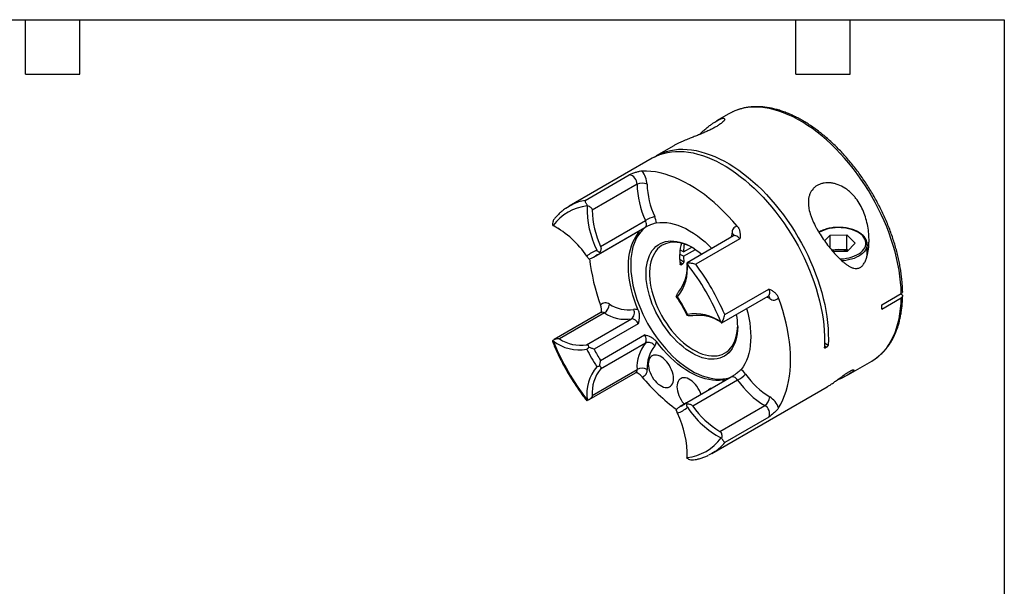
# Model space of a CAD drawing. Header units: millimetres. Extents: x 13 to 546, y 13 to 419.
# Tile 3 of 3: x 270 to 546, y 260 to 419. Entities that reach past the tile are written whole.
import ezdxf

# ---------------------------------------------------------------- set-up
doc = ezdxf.new("R2010")
doc.units = ezdxf.units.MM
doc.header["$LTSCALE"] = 2
doc.linetypes.add('SLD-Solid', pattern=[0])
doc.layers.add('TEXT', color=140, linetype='SLD-Solid', lineweight=25)

msp = doc.modelspace()

# ---------------------------------------------------------------- linework, layer by layer
for p, q in [((468.93, 392.75), (465.45, 390.73)), ((453.46, 383.81), (448.5, 380.95)), ((447.44, 380.34), (424.1, 366.87)), ((428.59, 368.49), (440.96, 375.63)), ((443.15, 373), (430.57, 365.74)), ((432.94, 355.6), (445.53, 362.86)), ((430.95, 352.54), (443.41, 359.74)), ((432.91, 353.68), (445.37, 360.87)), ((443.41, 359.74), (443.57, 359.8)), ((445.37, 360.87), (445.4, 360.88)), ((469.77, 358.28), (469.8, 359.26)), ((497.31, 358.76), (501.92, 358.8)), ((501.92, 358.8), (504.3, 356.52)), ((501.92, 354.72), (501.92, 358.8)), ((470.21, 358.54), (457.17, 351.01)), ((471.99, 357.72), (459.61, 350.58)), ((495.74, 357.13), (497.31, 358.76)), ((497.31, 355.07), (497.31, 358.76)), ((504.3, 356.52), (502.06, 354.19)), ((507.68, 353.14), (507.68, 356.15)), ((507.68, 356.15), (507.68, 356.02)), ((431.1, 352.64), (432.83, 353.64)), ((456.16, 352.82), (455.1, 353.43)), ((456.16, 354.04), (455.19, 354.6)), ((456.16, 354.04), (458.49, 355.39)), ((456.16, 352.82), (459.53, 354.76)), ((497.64, 354.68), (499.61, 354.7)), ((502.06, 354.19), (498.09, 354.15)), ((499.61, 354.7), (501.92, 354.72)), ((501.92, 354.72), (502.26, 354.4)), ((455.11, 351.99), (456.28, 351.32)), ((455.98, 350.68), (455.17, 351.14)), ((455.22, 350.71), (455.63, 350.47)), ((455.98, 350.68), (455.63, 350.47)), ((467.75, 336.48), (480.13, 343.63)), ((511.8, 339.26), (517.21, 342.39)), ((517.07, 342.31), (517.21, 342.23)), ((466.91, 334.15), (479.94, 341.68)), ((480.36, 340.96), (479.5, 341.42)), ((511.8, 338.04), (517.21, 341.17)), ((433.01, 337.05), (419.97, 329.53)), ((434.01, 336.95), (421.42, 329.69)), ((429.01, 328.05), (441.6, 335.31)), ((443.48, 333.95), (431.1, 326.81)), ((432.92, 323.67), (445.29, 330.82)), ((445.53, 328.51), (432.94, 321.24)), ((495.71, 328.55), (496.73, 327.97)), ((495.67, 327.36), (495.99, 327.17)), ((496.35, 327.37), (495.69, 327.75)), ((496.35, 327.37), (495.99, 327.17)), ((502.44, 319.71), (508.93, 323.46)), ((429.7, 312.67), (442.74, 320.2)), ((430.57, 313.85), (443.15, 321.11)), ((469.55, 319), (457.08, 311.8)), ((471.35, 318.14), (458.76, 310.87)), ((467.77, 318.03), (467.75, 318)), ((464.1, 297.58), (496.47, 316.27)), ((457.03, 311.77), (455.12, 310.67)), ((456.99, 311.74), (455.29, 310.76)), ((466.36, 303.75), (478.94, 311.01)), ((480.13, 307.8), (467.75, 300.66))]:
    msp.add_line(p, q)
at = {"flags": 128}
for points in [[(469.92, 393.26), (469.86, 393.23), (468.93, 392.75)], [(517.21, 342.39), (517.15, 343.98), (517.03, 345.61), (516.85, 347.26), (516.6, 348.93), (516.28, 350.63), (515.91, 352.35), (515.47, 354.08), (514.98, 355.81), (514.42, 357.55), (513.8, 359.3), (513.13, 361.04), (512.41, 362.77), (511.63, 364.5), (510.79, 366.21), (509.91, 367.9), (508.98, 369.56), (508.01, 371.21), (506.99, 372.82), (505.93, 374.4), (504.83, 375.94), (503.7, 377.44), (502.53, 378.9), (501.33, 380.31), (500.1, 381.66), (498.85, 382.97), (497.57, 384.22), (496.28, 385.41), (494.96, 386.53), (493.64, 387.59), (492.3, 388.59), (490.96, 389.51), (489.61, 390.37), (488.26, 391.15), (486.91, 391.85), (485.56, 392.48), (484.23, 393.03), (482.9, 393.5), (481.59, 393.88), (480.29, 394.19), (479.02, 394.42), (477.76, 394.56), (476.54, 394.62), (475.34, 394.59), (474.17, 394.49), (473.03, 394.3), (471.93, 394.02), (470.87, 393.67), (469.92, 393.26)], [(447.44, 380.34), (447.52, 380.38), (448.49, 380.88), (449.51, 381.31), (450.56, 381.65), (451.66, 381.91), (452.79, 382.09), (453.95, 382.19), (455.14, 382.21), (456.36, 382.14), (457.6, 382), (458.87, 381.77), (460.15, 381.46), (461.46, 381.07), (462.77, 380.6), (464.1, 380.06), (465.43, 379.43), (466.77, 378.73), (468.11, 377.96), (469.44, 377.12), (470.78, 376.2), (472.1, 375.22), (473.42, 374.17), (474.72, 373.05), (476, 371.88), (477.27, 370.64), (478.51, 369.35), (479.73, 368.01), (480.92, 366.62), (482.09, 365.18), (483.21, 363.69), (484.31, 362.17), (485.36, 360.61), (486.38, 359.01), (487.35, 357.39), (488.28, 355.74), (489.16, 354.07), (489.99, 352.38), (490.78, 350.67), (491.51, 348.95), (492.18, 347.23), (492.8, 345.5), (493.37, 343.77), (493.87, 342.05), (494.32, 340.33), (494.7, 338.63), (495.03, 336.94), (495.29, 335.27), (495.49, 333.63), (495.63, 332.01), (495.71, 330.42), (495.72, 328.87), (495.67, 327.36)], [(447.98, 380.63), (448.38, 380.88), (449.35, 381.4), (450.36, 381.84), (451.41, 382.2), (452.5, 382.48), (453.63, 382.67), (454.79, 382.79), (455.98, 382.82), (457.2, 382.77), (458.44, 382.64), (459.71, 382.42), (461, 382.13), (462.3, 381.75), (463.62, 381.29), (464.95, 380.76), (466.29, 380.14), (467.63, 379.45), (468.97, 378.69), (470.32, 377.85), (471.66, 376.94), (472.99, 375.96), (474.31, 374.91), (475.62, 373.8), (476.91, 372.63), (478.19, 371.4), (479.44, 370.11), (480.67, 368.77), (481.87, 367.37), (483.04, 365.93), (484.17, 364.44), (485.27, 362.92), (486.34, 361.35), (487.36, 359.76), (488.34, 358.13), (489.28, 356.47), (490.16, 354.79), (491, 353.1), (491.79, 351.38), (492.53, 349.66), (493.21, 347.93), (493.84, 346.19), (494.4, 344.46), (494.91, 342.73), (495.36, 341), (495.75, 339.29), (496.08, 337.6), (496.35, 335.92), (496.55, 334.27), (496.69, 332.64), (496.77, 331.05), (496.78, 329.49), (496.73, 327.97)], [(471.24, 361.27), (470, 362.71), (468.73, 364.09), (467.43, 365.42), (466.11, 366.69), (464.77, 367.89), (463.42, 369.03), (462.05, 370.09), (460.67, 371.08), (459.28, 372), (457.89, 372.85), (456.5, 373.61), (455.11, 374.29), (453.73, 374.89), (452.36, 375.41), (451.01, 375.84), (449.67, 376.18), (448.35, 376.44), (447.05, 376.61), (445.78, 376.69), (444.54, 376.68)], [(423.19, 366.29), (424.1, 366.86), (425.04, 367.36)], [(445.37, 360.87), (445.47, 360.94), (445.61, 361.11), (445.71, 361.33), (445.77, 361.59), (445.78, 361.88), (445.74, 362.2), (445.66, 362.53), (445.53, 362.86)], [(448.59, 362.19), (449.53, 362.3), (450.5, 362.32), (451.5, 362.25), (452.52, 362.09), (453.57, 361.84), (454.63, 361.5), (455.71, 361.08), (456.8, 360.57), (457.89, 359.98), (458.98, 359.31), (460.07, 358.57), (461.15, 357.74), (462.21, 356.85), (463.26, 355.89), (464.13, 355.03)], [(443.48, 337.76), (442.92, 339.17), (442.42, 340.58), (441.98, 341.98), (441.61, 343.39), (441.3, 344.77), (441.06, 346.14), (440.88, 347.49), (440.78, 348.8), (440.74, 350.08), (440.78, 351.32), (440.88, 352.52), (441.06, 353.66), (441.3, 354.75), (441.61, 355.78), (441.98, 356.75), (442.42, 357.65), (442.92, 358.48), (443.48, 359.24)], [(445.48, 360.94), (445.43, 360.89), (444.78, 360.32), (444.18, 359.68), (443.63, 358.96), (443.14, 358.18), (442.71, 357.33), (442.34, 356.42), (442.02, 355.45), (441.77, 354.42), (441.58, 353.34), (441.45, 352.22), (441.39, 351.05), (441.39, 349.84), (441.45, 348.6), (441.58, 347.33), (441.77, 346.03), (442.02, 344.71), (442.34, 343.38), (442.71, 342.03), (443.14, 340.69), (443.63, 339.34), (444.18, 337.99), (444.78, 336.65), (445.43, 335.33), (446.13, 334.03), (446.87, 332.75), (447.66, 331.51), (448.49, 330.29), (449.36, 329.11), (450.26, 327.98), (451.19, 326.89), (452.15, 325.85), (453.13, 324.87), (454.13, 323.95), (455.15, 323.09), (456.18, 322.29), (457.22, 321.56), (458.27, 320.9), (459.31, 320.32), (460.35, 319.81), (461.39, 319.37), (462.42, 319.02), (463.43, 318.75), (464.42, 318.55), (465.39, 318.44), (466.33, 318.41), (467.25, 318.47), (468.13, 318.6), (468.98, 318.82), (469.56, 319.02)], [(500.03, 352.09), (500.22, 352.1), (501.06, 352.16), (501.87, 352.27), (502.66, 352.44), (503.41, 352.65), (504.11, 352.91), (504.77, 353.21), (505.36, 353.56), (505.88, 353.93), (506.32, 354.34), (506.69, 354.78), (506.97, 355.23), (507.16, 355.7), (507.26, 356.18), (507.27, 356.67), (507.19, 357.15), (507.02, 357.62), (506.75, 358.08), (506.4, 358.52), (505.97, 358.93), (505.47, 359.32), (504.89, 359.67), (504.25, 359.98), (503.55, 360.25), (502.81, 360.47), (502.03, 360.65), (501.22, 360.77), (500.39, 360.84), (499.55, 360.86), (498.72, 360.83), (497.9, 360.74), (497.09, 360.6), (496.32, 360.41), (495.59, 360.17), (494.91, 359.89), (494.29, 359.57), (494.16, 359.49)], [(471.37, 333.14), (471.34, 332.11), (471.24, 331.12), (471.08, 330.19), (470.86, 329.3), (470.58, 328.47), (470.23, 327.7), (469.83, 326.99), (469.38, 326.35), (468.86, 325.78), (468.3, 325.29), (467.69, 324.87), (467.03, 324.53), (466.33, 324.27), (465.59, 324.09), (464.82, 323.99), (464.01, 323.97), (463.18, 324.04), (462.32, 324.19), (461.45, 324.42), (460.56, 324.73), (459.66, 325.12), (458.75, 325.59), (457.85, 326.13), (456.94, 326.75), (456.05, 327.43), (455.17, 328.18), (454.3, 328.99), (453.46, 329.85), (452.64, 330.77), (451.85, 331.74), (451.09, 332.76), (450.37, 333.81), (449.69, 334.89), (449.05, 336.01), (448.47, 337.14), (447.93, 338.29), (447.44, 339.46), (447.01, 340.63), (446.64, 341.8), (446.33, 342.96), (446.07, 344.11), (445.88, 345.25), (445.76, 346.36), (445.69, 347.44), (445.69, 348.48), (445.76, 349.49), (445.88, 350.45), (446.07, 351.37), (446.33, 352.23), (446.64, 353.03), (447.01, 353.77), (447.44, 354.44), (447.93, 355.04), (448.47, 355.58), (449.05, 356.03), (449.69, 356.41), (450.37, 356.71), (451.09, 356.93), (451.85, 357.07), (452.64, 357.13), (453.46, 357.1), (454.3, 357), (455.17, 356.8), (456.05, 356.53), (456.94, 356.18), (457.85, 355.75), (458.75, 355.25), (459.66, 354.67), (460.56, 354.02), (461.33, 353.41)], [(458.78, 355.23), (457.91, 355.68), (457.02, 356.06), (456.15, 356.36), (455.29, 356.58), (454.45, 356.72), (453.64, 356.78), (452.85, 356.75), (452.09, 356.64), (451.37, 356.45), (450.69, 356.17), (450.06, 355.82), (449.47, 355.39), (448.93, 354.88), (448.44, 354.3), (448.01, 353.64), (447.64, 352.93), (447.32, 352.14), (447.07, 351.3), (446.87, 350.41), (446.75, 349.46), (446.68, 348.48), (446.68, 347.45), (446.75, 346.38), (446.87, 345.29), (447.07, 344.17), (447.32, 343.04), (447.64, 341.89), (448.01, 340.74), (448.44, 339.59), (448.93, 338.45), (449.47, 337.32), (450.06, 336.21), (450.69, 335.12), (451.37, 334.06), (452.09, 333.04), (452.85, 332.05), (453.64, 331.12), (454.45, 330.23), (455.29, 329.4), (456.15, 328.63), (457.02, 327.92), (457.91, 327.28), (458.8, 326.71), (459.69, 326.21), (460.58, 325.79), (461.46, 325.45), (462.33, 325.19), (463.18, 325.01), (464, 324.91), (464.81, 324.9), (465.58, 324.97), (466.32, 325.12), (467.02, 325.35), (467.67, 325.67), (468.29, 326.06), (468.85, 326.53), (469.37, 327.08), (469.82, 327.69), (470.23, 328.38), (470.57, 329.13), (470.86, 329.94), (471.08, 330.81), (471.24, 331.73), (471.34, 332.7), (471.37, 333.43)], [(471.99, 357.72), (471.72, 358.04), (471.42, 358.3), (471.12, 358.49), (470.82, 358.6), (470.54, 358.63), (470.29, 358.58), (470.21, 358.54)], [(507.68, 356.02), (507.67, 355.94), (507.59, 355.45), (507.41, 354.97), (507.15, 354.5), (506.81, 354.05), (506.38, 353.62), (505.88, 353.23), (505.31, 352.86), (504.67, 352.54), (503.98, 352.25), (503.23, 352.01), (502.45, 351.81), (501.64, 351.67), (500.8, 351.57), (500.59, 351.56)], [(431.98, 353.23), (431.98, 353.22), (431.93, 353.2)], [(479.94, 341.68), (480.02, 341.73), (480.19, 341.92), (480.3, 342.18), (480.36, 342.49), (480.34, 342.85), (480.27, 343.23), (480.13, 343.63)], [(482.83, 310.37), (483.45, 311.44), (484.02, 312.59), (484.52, 313.79), (484.95, 315.07), (485.32, 316.4), (485.63, 317.79), (485.87, 319.23), (486.04, 320.73), (486.14, 322.27), (486.17, 323.86), (486.14, 325.48), (486.04, 327.14), (485.87, 328.83), (485.63, 330.55), (485.32, 332.29), (484.95, 334.06), (484.52, 335.83), (484.02, 337.62), (483.45, 339.41), (482.83, 341.21)], [(509.87, 324.06), (509.91, 324.09), (510.79, 324.76), (511.63, 325.51), (512.41, 326.33), (513.13, 327.23), (513.8, 328.19), (514.42, 329.23), (514.98, 330.33), (515.47, 331.49), (515.91, 332.71), (516.28, 334), (516.6, 335.33), (516.85, 336.72), (517.03, 338.16), (517.15, 339.64), (517.21, 341.17)], [(473.86, 338.17), (474.18, 336.98), (474.48, 335.59), (474.73, 334.23), (474.9, 332.88), (475, 331.56), (475.04, 330.28), (475, 329.04), (474.9, 327.85), (474.73, 326.7), (474.48, 325.61), (474.18, 324.58), (473.8, 323.61), (473.36, 322.71), (472.86, 321.88), (472.3, 321.13)], [(467.19, 318.18), (466.25, 318.07), (465.28, 318.05), (464.28, 318.12), (463.26, 318.28), (462.21, 318.53), (461.15, 318.86), (460.07, 319.29), (458.98, 319.79), (457.89, 320.38), (456.8, 321.05), (455.71, 321.8), (454.63, 322.62), (453.57, 323.52), (452.52, 324.48), (451.5, 325.5), (450.5, 326.59), (449.53, 327.73), (448.59, 328.92)], [(453.37, 318.57), (453.34, 319.14), (453.24, 319.75), (453.08, 320.36), (452.86, 320.99), (452.58, 321.6), (452.25, 322.2), (451.88, 322.77), (451.47, 323.3), (451.02, 323.77), (450.56, 324.19), (450.08, 324.54), (449.6, 324.82), (449.12, 325.02), (448.65, 325.14), (448.21, 325.17), (447.8, 325.12), (447.43, 324.99), (447.1, 324.77), (446.82, 324.47), (446.6, 324.11), (446.43, 323.68), (446.34, 323.19), (446.3, 322.65), (446.34, 322.08), (446.43, 321.47), (446.6, 320.86), (446.82, 320.23), (447.1, 319.62), (447.43, 319.02), (447.8, 318.45), (448.21, 317.92), (448.65, 317.45), (449.12, 317.03), (449.6, 316.68), (450.08, 316.4), (450.56, 316.2), (451.02, 316.08), (451.47, 316.05), (451.88, 316.1), (452.25, 316.23), (452.58, 316.45), (452.86, 316.74), (453.08, 317.11), (453.24, 317.54), (453.34, 318.03), (453.37, 318.57)], [(508.93, 323.46), (508.98, 323.49), (509.87, 324.06)], [(461.09, 314.12), (460.91, 314.62), (460.63, 315.23), (460.3, 315.83), (459.93, 316.4), (459.52, 316.92), (459.07, 317.4), (458.61, 317.82), (458.13, 318.17), (457.65, 318.45), (457.17, 318.65), (456.71, 318.77), (456.26, 318.8), (455.85, 318.75), (455.48, 318.61), (455.15, 318.4), (454.87, 318.1), (454.65, 317.74), (454.49, 317.3), (454.39, 316.82), (454.35, 316.28), (454.39, 315.7), (454.49, 315.1), (454.65, 314.48), (454.87, 313.86), (455.15, 313.24), (455.48, 312.65), (455.85, 312.08), (456.26, 311.55), (456.39, 311.4)], [(471.35, 318.14), (471.13, 318.42), (470.88, 318.66), (470.62, 318.85), (470.37, 318.99), (470.11, 319.07), (469.87, 319.09), (469.66, 319.05), (469.55, 319)], [(456.23, 311.22), (456.23, 311.22), (456.28, 311.25)], [(465.01, 298.16), (464.1, 297.58), (463.16, 297.09)]]:
    msp.add_lwpolyline(points, dxfattribs=at)
for centre, radius, start, end in [((440.61, 373.12), 2.54, 357.4726, 82.0951), ((439.84, 372.72), 6.15, 2.6614, 40.1592), ((444.57, 370.27), 3.07, 62.6077, 117.3901), ((468.6, 373.62), 25.45, 181.3791, 204.9942), ((468.72, 373.55), 22.75, 181.3791, 204.9942), ((431.01, 354.76), 13.94, 100.0092, 115.3684), ((430.53, 353.61), 13.39, 95.7354, 144.2753), ((455.23, 366.11), 26.05, 178.2043, 206.4625), ((456.01, 366.35), 25.45, 181.3791, 204.9942), ((451.02, 353.35), 10.98, 105.3755, 119.9796), ((442.89, 361.55), 5.73, 6.341, 24.5713), ((407.36, 338.47), 26.04, 33.537, 61.7982), ((446.35, 363.22), 4.91, 228.3768, 234.2819), ((471.53, 359.54), 1.75, 99.3684, 189.3922), ((469.33, 358.27), 1.09, 18.9003, 64.3874), ((469.76, 352.72), 14.68, 164.9876, 187.8603), ((469.42, 353.6), 13.27, 168.3727, 178.1004), ((434.7, 346.39), 8.58, 108.9677, 131.0431), ((499.64, 348.28), 6.42, 90.2606, 106.314), ((499.76, 348.66), 6.04, 67.2208, 91.3873), ((484.18, 358.3), 54.68, 186.3827, 200.4853), ((436.04, 346.19), 8.13, 120.414, 127.4096), ((445.44, 349.17), 11.84, 319.579, 7.8148), ((474.95, 353.52), 18.8, 182.1403, 186.7135), ((405.22, 309.78), 66.17, 21.7206, 38.2794), ((404.59, 309.42), 68.71, 23.197, 36.803), ((446.56, 349.66), 10.65, 320.986, 1.5673), ((434.31, 338.05), 1.75, 50.6116, 140.6457), ((417.73, 317), 44.14, 26.3051, 33.6949), ((479.27, 341.05), 1.09, 355.5966, 41.3035), ((481.47, 342.32), 1.75, 230.6116, 320.6457), ((433.42, 336.15), 0.99, 53.8584, 114.8286), ((432.35, 339.54), 3.07, 302.6052, 357.3926), ((439.93, 345.99), 10.81, 236.7481, 278.8768), ((440.72, 347.48), 9.66, 236.7481, 278.8768), ((440.38, 336.98), 2.07, 306.2871, 27.6127), ((442.58, 335.9), 2.08, 64.0519, 100.1721), ((459.44, 324.92), 11.84, 52.1866, 100.4309), ((441.53, 333.24), 2.08, 20.1784, 87.9719), ((460.43, 325.64), 10.65, 58.4246, 99.0228), ((451.13, 333.02), 20.24, 0.3188, 10.0384), ((426.92, 338.47), 11.84, 232.1866, 280.4309), ((481.14, 353.61), 66.17, 201.7206, 218.2794), ((427.35, 338.73), 10.81, 236.7481, 278.8768), ((453.95, 321.73), 10.81, 141.1329, 183.254), ((443.69, 329.48), 2.08, 332.0345, 39.8188), ((446.36, 326.62), 2.07, 32.389, 113.7079), ((446.52, 329.06), 2.08, 319.8378, 355.9516), ((468.64, 346.39), 44.14, 206.3051, 213.6949), ((468.31, 346.2), 41.95, 207.5253, 212.4747), ((455.63, 321.66), 9.66, 141.1329, 183.254), ((440.92, 314.22), 11.84, 139.579, 187.8148), ((441.36, 314.46), 10.81, 141.1329, 183.254), ((442.17, 321.01), 0.991, 305.1696, 6.1451), ((444.57, 318.38), 3.07, 62.6116, 117.3906), ((444.25, 320.83), 1.75, 279.3684, 9.3922), ((468.9, 316.51), 5.73, 35.4285, 53.6605), ((486.72, 353.89), 54.68, 219.5153, 233.6033), ((472.07, 318.67), 4.91, 185.7198, 191.6175), ((465.86, 327.64), 10.97, 300.0151, 314.6322), ((492.19, 332.74), 25.45, 215.0055, 238.623), ((492.2, 332.88), 22.74, 215.0055, 238.623), ((464.31, 314.13), 1.74, 96.3972, 143.5974), ((477.29, 313.6), 3.07, 302.6057, 357.3965), ((477.04, 308.28), 6.15, 19.84, 57.3399), ((451.67, 317), 8.58, 288.9677, 311.0431), ((452.16, 318.26), 8.12, 292.6006, 299.9892), ((479.01, 324.91), 26.04, 213.537, 241.7982), ((479.61, 325.47), 25.45, 215.0055, 238.623), ((477.77, 308.76), 2.54, 337.9078, 62.5251), ((431.14, 297.27), 26.05, 358.2043, 26.4625), ((455.83, 309.78), 13.39, 275.7354, 324.2753), ((457.07, 309.62), 13.95, 304.6976, 320)]:
    msp.add_arc(centre, radius, start, end)
for points, knots in [([(517.59, 342.93), (517.59, 342.99), (517.59, 343.54), (517.54, 344.62), (517.42, 346.16), (517.24, 347.74), (517.01, 349.33), (516.72, 350.93), (516.37, 352.56), (515.97, 354.19), (515.51, 355.83), (515, 357.47), (514.44, 359.12), (513.83, 360.76), (513.16, 362.4), (512.45, 364.03), (511.69, 365.64), (510.89, 367.24), (510.04, 368.83), (509.15, 370.39), (508.22, 371.92), (507.25, 373.43), (506.24, 374.91), (505.2, 376.36), (504.13, 377.77), (503.03, 379.14), (501.89, 380.46), (500.74, 381.75), (499.55, 382.98), (498.35, 384.17), (497.13, 385.3), (495.89, 386.38), (494.63, 387.4), (493.36, 388.37), (492.09, 389.27), (490.8, 390.11), (489.51, 390.88), (488.22, 391.59), (486.92, 392.23), (485.63, 392.8), (484.35, 393.3), (483.07, 393.73), (481.81, 394.08), (480.55, 394.36), (479.32, 394.56), (478.1, 394.69), (476.9, 394.74), (475.73, 394.72), (474.59, 394.62), (473.48, 394.44), (472.39, 394.19), (471.35, 393.87), (470.55, 393.56), (470.11, 393.35), (469.99, 393.29)], [0, 0, 0, 0, 0.002285, 0.02218, 0.04207, 0.061954, 0.081832, 0.101704, 0.121568, 0.141425, 0.161276, 0.181121, 0.20096, 0.220793, 0.240623, 0.260448, 0.280271, 0.300092, 0.319911, 0.339729, 0.359548, 0.379367, 0.399188, 0.419011, 0.438837, 0.458666, 0.4785, 0.49834, 0.518185, 0.538037, 0.557896, 0.577763, 0.597639, 0.617522, 0.637415, 0.657315, 0.677223, 0.697136, 0.717054, 0.736973, 0.756888, 0.776793, 0.796682, 0.816548, 0.83638, 0.856169, 0.875905, 0.895578, 0.915181, 0.93471, 0.954163, 0.973545, 0.992865, 1, 1, 1, 1]), ([(465.24, 390.61), (465.58, 390.81), (466.1, 391.1), (466.67, 391.33), (467.11, 391.47), (467.51, 391.52), (467.75, 391.4), (467.74, 391.15), (467.58, 390.88), (467.34, 390.58), (466.89, 390.17), (466.18, 389.64), (465.3, 389.1), (464.34, 388.58), (463.28, 388.06), (462.17, 387.55), (461, 387.06), (459.8, 386.58), (458.59, 386.1), (457.26, 385.58), (455.89, 385.01), (454.74, 384.49), (453.94, 384.09), (453.6, 383.89), (453.46, 383.81)], [0, 0, 0, 0, 0.070599, 0.106775, 0.142944, 0.198151, 0.254763, 0.310056, 0.338842, 0.367625, 0.414706, 0.463519, 0.505417, 0.548618, 0.589155, 0.630817, 0.672368, 0.714959, 0.759888, 0.805822, 0.86865, 0.933289, 0.973995, 1, 1, 1, 1]), ([(460.59, 386.9), (460.82, 387.11), (461.35, 387.62), (462.19, 388.35), (463.08, 389.09), (463.89, 389.71), (464.62, 390.22), (465.04, 390.48), (465.24, 390.61)], [0, 0, 0, 0, 0.136953, 0.320975, 0.508949, 0.696899, 0.848064, 1, 1, 1, 1]), ([(444.54, 376.68), (444.32, 376.68), (444.06, 376.64), (443.49, 376.51), (443.19, 376.43), (442.57, 376.23), (442.25, 376.12), (441.61, 375.88), (441.28, 375.76), (440.96, 375.63)], [0, 0, 0, 0, 0.25, 0.25, 0.5, 0.5, 0.75, 0.75, 1, 1, 1, 1]), ([(505.69, 367.26), (506.4, 366.01), (506.94, 364.7), (507.53, 362.65), (507.7, 361.95), (507.95, 360.54), (508.05, 359.83), (508.16, 358.42), (508.19, 357.71), (508.17, 356.64), (508.16, 356.29), (508.11, 355.58), (508.07, 355.22), (507.94, 354.16), (507.8, 353.47), (507.52, 352.45), (507.4, 352.12), (507.14, 351.47), (506.99, 351.16), (506.64, 350.58), (506.44, 350.32), (506.1, 349.99), (505.99, 349.89), (505.74, 349.72), (505.61, 349.65), (505.35, 349.53), (505.22, 349.49), (504.95, 349.43), (504.81, 349.41), (504.4, 349.4), (504.13, 349.44), (503.6, 349.58), (503.34, 349.68), (502.83, 349.92), (502.58, 350.06), (502.09, 350.37), (501.85, 350.54), (501.37, 350.9), (501.13, 351.09), (500.44, 351.69), (499.98, 352.12), (499.08, 353.03), (498.63, 353.51), (497.32, 355.02), (496.47, 356.09), (495.25, 357.8), (494.85, 358.39), (494.28, 359.29), (494.09, 359.6), (493.73, 360.22), (493.55, 360.53), (493.04, 361.47), (492.73, 362.11), (492.3, 363.07), (492.17, 363.4), (491.92, 364.05), (491.81, 364.39), (491.51, 365.37), (491.36, 366.02), (491.22, 366.99), (491.2, 367.32), (491.17, 367.95), (491.18, 368.26), (491.23, 368.87), (491.28, 369.16), (491.41, 369.73), (491.5, 370.02), (491.82, 370.82), (492.12, 371.3), (492.69, 371.93), (492.9, 372.13), (493.36, 372.48), (493.6, 372.64), (494.12, 372.91), (494.4, 373.02), (494.98, 373.21), (495.28, 373.29), (495.9, 373.39), (496.22, 373.41), (496.87, 373.43), (497.2, 373.41), (497.86, 373.33), (498.19, 373.27), (498.85, 373.11), (499.18, 373.01), (500.16, 372.64), (500.78, 372.33), (501.68, 371.76), (501.98, 371.55), (502.53, 371.11), (502.8, 370.88), (503.32, 370.4), (503.57, 370.15), (504.05, 369.62), (504.28, 369.34), (504.94, 368.49), (505.33, 367.89), (505.69, 367.26)], [0, 0, 0, 0, 0.0625, 0.0625, 0.09375, 0.09375, 0.125, 0.125, 0.15625, 0.15625, 0.171875, 0.171875, 0.1875, 0.1875, 0.21875, 0.21875, 0.234375, 0.234375, 0.25, 0.25, 0.265625, 0.265625, 0.273437, 0.273437, 0.28125, 0.28125, 0.289062, 0.289062, 0.296875, 0.296875, 0.3125, 0.3125, 0.328125, 0.328125, 0.34375, 0.34375, 0.359375, 0.359375, 0.375, 0.375, 0.40625, 0.40625, 0.4375, 0.4375, 0.5, 0.5, 0.53125, 0.53125, 0.546875, 0.546875, 0.5625, 0.5625, 0.59375, 0.59375, 0.609375, 0.609375, 0.625, 0.625, 0.65625, 0.65625, 0.671875, 0.671875, 0.6875, 0.6875, 0.703125, 0.703125, 0.71875, 0.71875, 0.75, 0.75, 0.765625, 0.765625, 0.78125, 0.78125, 0.796875, 0.796875, 0.8125, 0.8125, 0.828125, 0.828125, 0.84375, 0.84375, 0.859375, 0.859375, 0.875, 0.875, 0.90625, 0.90625, 0.921875, 0.921875, 0.9375, 0.9375, 0.953125, 0.953125, 0.96875, 0.96875, 1, 1, 1, 1]), ([(429.22, 367.08), (429.16, 367.18), (429.11, 367.27), (429.01, 367.44), (428.97, 367.52), (428.85, 367.76), (428.79, 367.9), (428.7, 368.14), (428.66, 368.24), (428.61, 368.39), (428.6, 368.45), (428.59, 368.49)], [0, 0, 0, 0, 0.125, 0.125, 0.25, 0.25, 0.5, 0.5, 0.75, 0.75, 1, 1, 1, 1]), ([(429.22, 367.08), (429.39, 367.02), (429.56, 366.95), (429.87, 366.78), (430.01, 366.68), (430.27, 366.46), (430.37, 366.33), (430.53, 366.05), (430.57, 365.9), (430.57, 365.74)], [0, 0, 0, 0, 0.25, 0.25, 0.5, 0.5, 0.75, 0.75, 1, 1, 1, 1]), ([(423.14, 366.25), (422.94, 366.11), (422.45, 365.77), (421.71, 365.15), (420.93, 364.39), (420.37, 363.79), (420.09, 363.43), (420.03, 363.36)], [0, 0, 0, 0, 0.1716749, 0.4272914, 0.6832954, 0.9399163, 1, 1, 1, 1]), ([(420.03, 363.36), (419.94, 363.24), (419.78, 363.03), (419.57, 362.6), (419.42, 362.08), (419.5, 361.68), (419.53, 361.49)], [0, 0, 0, 0, 0.224847, 0.399, 0.720231, 1, 1, 1, 1]), ([(448.59, 362.19), (448.4, 362.14), (448.07, 362.07), (447.48, 361.85), (446.85, 361.59), (446.15, 361.26), (445.64, 361.01), (445.4, 360.89)], [0, 0, 0, 0, 0.2244849, 0.3873171, 0.5505126, 0.789729, 1, 1, 1, 1]), ([(421.42, 360.46), (421.28, 360.53), (421.13, 360.62), (420.8, 360.8), (420.64, 360.89), (420.14, 361.16), (419.82, 361.33), (419.53, 361.49)], [0, 0, 0, 0, 0.25, 0.25, 0.5, 0.5, 1, 1, 1, 1]), ([(443.48, 359.24), (443.61, 359.4), (443.69, 359.51), (443.79, 359.69), (443.79, 359.75), (443.76, 359.81), (443.72, 359.82), (443.63, 359.82), (443.61, 359.81), (443.54, 359.8), (443.51, 359.79), (443.48, 359.79)], [0, 0, 0, 0, 0.25, 0.25, 0.5, 0.5, 0.75, 0.75, 0.875, 0.875, 1, 1, 1, 1]), ([(471.24, 361.27), (471.46, 361.01), (471.63, 360.72), (471.87, 360.12), (471.95, 359.82), (472.04, 359.22), (472.05, 358.91), (472.04, 358.32), (472.01, 358.02), (471.99, 357.72)], [0, 0, 0, 0, 0.25, 0.25, 0.5, 0.5, 0.75, 0.75, 1, 1, 1, 1]), ([(507.67, 356.01), (507.67, 356.05), (507.69, 356.26), (507.65, 356.63), (507.53, 357.11), (507.33, 357.58), (507.06, 358.04), (506.71, 358.47), (506.28, 358.88), (505.79, 359.26), (505.24, 359.62), (504.63, 359.93), (503.97, 360.21), (503.26, 360.44), (502.52, 360.63), (501.76, 360.78), (500.97, 360.88), (500.17, 360.93), (499.37, 360.94), (498.56, 360.9), (497.77, 360.81), (497, 360.67), (496.26, 360.49), (495.54, 360.26), (494.88, 359.99), (494.39, 359.77), (494.16, 359.62), (494.11, 359.59)], [0, 0, 0, 0, 0.011834, 0.052737, 0.093595, 0.134653, 0.176123, 0.21808, 0.260469, 0.303164, 0.346029, 0.388961, 0.431881, 0.474764, 0.517601, 0.560397, 0.60316, 0.645901, 0.688632, 0.731367, 0.774115, 0.816888, 0.8597, 0.902563, 0.945489, 0.988485, 1, 1, 1, 1]), ([(470.42, 358.73), (470.42, 358.73), (470.42, 358.73), (470.36, 358.65), (470.28, 358.57), (470.22, 358.55), (470.21, 358.54)], [0, 0, 0, 0, 0.2232658, 0.5548792, 0.9355093, 1, 1, 1, 1]), ([(432.69, 353.93), (432.61, 353.95), (432.53, 353.97), (432.37, 354.04), (432.3, 354.08), (432.09, 354.22), (431.98, 354.35), (431.91, 354.5)], [0, 0, 0, 0, 0.25, 0.25, 0.5, 0.5, 1, 1, 1, 1]), ([(431.94, 353.19), (432.04, 353.25), (432.35, 353.44), (432.68, 353.58), (432.9, 353.67)], [0, 0, 0, 0, 0.341265, 1, 1, 1, 1]), ([(432.94, 355.6), (433, 355.46), (433.04, 355.32), (433.07, 355.03), (433.06, 354.88), (433, 354.59), (432.96, 354.45), (432.84, 354.18), (432.77, 354.05), (432.69, 353.93)], [0, 0, 0, 0, 0.25, 0.25, 0.5, 0.5, 0.75, 0.75, 1, 1, 1, 1]), ([(432.9, 353.69), (432.88, 353.68), (432.85, 353.67), (432.75, 353.83), (432.69, 353.93)], [0, 0, 0, 0, 0.411032, 1, 1, 1, 1]), ([(429.06, 352.86), (429.11, 352.79), (429.16, 352.72), (429.26, 352.59), (429.31, 352.53), (429.46, 352.35), (429.55, 352.25), (429.63, 352.16)], [0, 0, 0, 0, 0.25, 0.25, 0.5, 0.5, 1, 1, 1, 1]), ([(429.63, 352.16), (429.89, 352.16), (430.15, 352.21), (430.52, 352.34), (430.64, 352.39), (430.88, 352.5), (431, 352.57), (431.1, 352.64)], [0, 0, 0, 0, 0.5, 0.5, 0.75, 0.75, 1, 1, 1, 1]), ([(455.63, 350.47), (455.53, 350.42), (455.43, 350.41), (455.28, 350.5), (455.23, 350.59), (455.22, 350.71)], [0, 0, 0, 0, 0.5, 0.5, 1, 1, 1, 1]), ([(456.28, 351.32), (456.29, 351.2), (456.27, 351.07), (456.16, 350.83), (456.07, 350.73), (455.98, 350.68)], [0, 0, 0, 0, 0.5, 0.5, 1, 1, 1, 1]), ([(457.18, 351), (457.17, 351), (457.17, 351.03), (457.16, 350.99), (457.16, 350.95)], [0, 0, 0, 0, 0.133928, 1, 1, 1, 1]), ([(457.16, 350.95), (457.24, 350.97), (457.32, 350.98), (457.5, 350.99), (457.6, 351), (457.91, 350.99), (458.12, 350.97), (458.56, 350.9), (458.77, 350.85), (459.2, 350.73), (459.41, 350.66), (459.61, 350.58)], [0, 0, 0, 0, 0.125, 0.125, 0.25, 0.25, 0.5, 0.5, 0.75, 0.75, 1, 1, 1, 1]), ([(454.13, 341.55), (454.23, 341.83), (454.34, 342.11), (454.52, 342.49), (454.59, 342.6), (454.71, 342.81), (454.77, 342.89), (454.84, 342.96)], [0, 0, 0, 0, 0.5, 0.5, 0.75, 0.75, 1, 1, 1, 1]), ([(482.83, 341.21), (482.71, 341.53), (482.54, 341.81), (482.15, 342.33), (481.93, 342.54), (481.45, 342.92), (481.19, 343.08), (480.67, 343.37), (480.4, 343.5), (480.13, 343.63)], [0, 0, 0, 0, 0.25, 0.25, 0.5, 0.5, 0.75, 0.75, 1, 1, 1, 1]), ([(517.58, 342.93), (517.58, 342.87), (517.58, 342.73), (517.43, 342.54), (517.27, 342.43), (517.21, 342.39)], [0, 0, 0, 0, 0.298043, 0.721613, 1, 1, 1, 1]), ([(517.21, 342.23), (517.33, 342.16), (517.43, 342.07), (517.53, 341.94), (517.55, 341.89), (517.58, 341.8), (517.59, 341.75), (517.59, 341.6), (517.56, 341.5), (517.43, 341.32), (517.33, 341.24), (517.21, 341.17)], [0, 0, 0, 0, 0.25, 0.25, 0.375, 0.375, 0.5, 0.5, 0.75, 0.75, 1, 1, 1, 1]), ([(454.16, 341.49), (454.28, 341.32), (454.65, 340.76), (455.26, 339.8), (455.97, 338.59), (456.6, 337.42), (456.98, 336.65), (457.16, 336.3)], [0, 0, 0, 0, 0.103452, 0.336668, 0.569928, 0.803192, 1, 1, 1, 1]), ([(454.46, 341.49), (454.41, 341.45), (454.32, 341.38), (454.22, 341.41), (454.18, 341.47), (454.17, 341.5)], [0, 0, 0, 0, 0.3937604, 0.7857043, 1, 1, 1, 1]), ([(479.95, 341.68), (479.99, 341.7), (480.08, 341.75), (480.19, 341.76), (480.24, 341.76), (480.22, 341.76), (480.22, 341.76)], [0, 0, 0, 0, 0.345647, 0.693892, 0.995552, 1, 1, 1, 1]), ([(509.92, 324.1), (510.05, 324.19), (510.47, 324.47), (511.14, 325.02), (511.94, 325.76), (512.69, 326.57), (513.39, 327.44), (514.05, 328.37), (514.65, 329.37), (515.2, 330.42), (515.69, 331.53), (516.13, 332.69), (516.52, 333.91), (516.84, 335.18), (517.11, 336.49), (517.32, 337.85), (517.48, 339.25), (517.57, 340.53), (517.58, 341.36), (517.59, 341.69)], [0, 0, 0, 0, 0.025635, 0.086566, 0.147576, 0.208722, 0.27005, 0.33159, 0.393357, 0.455353, 0.517564, 0.579969, 0.642542, 0.705251, 0.768069, 0.830965, 0.893918, 0.956904, 1, 1, 1, 1]), ([(433.19, 337.25), (433.19, 337.32), (433.22, 337.63), (433.19, 338.11), (433.11, 338.69), (433.01, 339), (432.96, 339.16)], [0, 0, 0, 0, 0.1107207, 0.4777444, 0.7390112, 1, 1, 1, 1]), ([(433.21, 337.25), (433.21, 337.25), (433.21, 337.25), (433.16, 337.17), (433.08, 337.09), (433.02, 337.06), (433.01, 337.06)], [0, 0, 0, 0, 0.191234, 0.519689, 0.894546, 1, 1, 1, 1]), ([(443.48, 337.76), (443.61, 337.45), (443.69, 337.13), (443.79, 336.47), (443.79, 336.14), (443.76, 335.5), (443.72, 335.18), (443.63, 334.72), (443.61, 334.56), (443.54, 334.26), (443.51, 334.1), (443.48, 333.95)], [0, 0, 0, 0, 0.25, 0.25, 0.5, 0.5, 0.75, 0.75, 0.875, 0.875, 1, 1, 1, 1]), ([(457.17, 336.31), (457.15, 336.34), (457.11, 336.42), (457.16, 336.51), (457.26, 336.54), (457.3, 336.56)], [0, 0, 0, 0, 0.3086539, 0.7032387, 1, 1, 1, 1]), ([(458.76, 336.15), (458.68, 336.13), (458.57, 336.12), (458.33, 336.11), (458.2, 336.12), (457.92, 336.14), (457.77, 336.16), (457.48, 336.2), (457.34, 336.22), (457.19, 336.25)], [0, 0, 0, 0, 0.25, 0.25, 0.5, 0.5, 0.75, 0.75, 1, 1, 1, 1]), ([(466.85, 334.17), (466.9, 334.23), (466.95, 334.3), (467.06, 334.45), (467.11, 334.53), (467.25, 334.8), (467.34, 335), (467.5, 335.41), (467.57, 335.62), (467.68, 336.05), (467.72, 336.27), (467.75, 336.48)], [0, 0, 0, 0, 0.125, 0.125, 0.25, 0.25, 0.5, 0.5, 0.75, 0.75, 1, 1, 1, 1]), ([(466.85, 334.17), (466.88, 334.16), (466.91, 334.14), (466.9, 334.16), (466.9, 334.16)], [0, 0, 0, 0, 0.906693, 1, 1, 1, 1]), ([(419.53, 329.22), (419.49, 329.14), (419.43, 329.03), (419.5, 328.89), (419.53, 328.85)], [0, 0, 0, 0, 0.639238, 1, 1, 1, 1]), ([(419.51, 328.84), (419.55, 328.73), (419.81, 328.08), (420.32, 326.89), (421.06, 325.27), (421.85, 323.66), (422.68, 322.07), (423.56, 320.5), (424.47, 318.96), (425.43, 317.44), (426.42, 315.95), (427.45, 314.49), (428.27, 313.38), (428.76, 312.77), (428.88, 312.61)], [0, 0, 0, 0, 0.018276, 0.113314, 0.208343, 0.303359, 0.398368, 0.493372, 0.588375, 0.68338, 0.778391, 0.873411, 0.968444, 1, 1, 1, 1]), ([(419.53, 329.22), (419.67, 329.34), (419.82, 329.44), (420.14, 329.62), (420.3, 329.7), (420.63, 329.8), (420.8, 329.82), (421.13, 329.81), (421.28, 329.77), (421.42, 329.69)], [0, 0, 0, 0, 0.25, 0.25, 0.5, 0.5, 0.75, 0.75, 1, 1, 1, 1]), ([(448.59, 328.92), (448.49, 329.05), (448.38, 329.17), (448.14, 329.41), (448.02, 329.52), (447.62, 329.82), (447.34, 329.99), (446.47, 330.43), (445.88, 330.62), (445.29, 330.82)], [0, 0, 0, 0, 0.125, 0.125, 0.25, 0.25, 0.5, 0.5, 1, 1, 1, 1]), ([(429.01, 328.05), (429.1, 328.07), (429.18, 328.06), (429.32, 328.01), (429.38, 327.97), (429.48, 327.85), (429.52, 327.77), (429.59, 327.6), (429.61, 327.5), (429.63, 327.4)], [0, 0, 0, 0, 0.25, 0.25, 0.5, 0.5, 0.75, 0.75, 1, 1, 1, 1]), ([(429.63, 327.4), (429.59, 327.33), (429.55, 327.26), (429.46, 327.14), (429.41, 327.08), (429.26, 326.92), (429.16, 326.85), (429.06, 326.83)], [0, 0, 0, 0, 0.25, 0.25, 0.5, 0.5, 1, 1, 1, 1]), ([(429.63, 327.4), (429.89, 327.32), (430.15, 327.23), (430.52, 327.08), (430.64, 327.03), (430.88, 326.92), (431, 326.87), (431.1, 326.81)], [0, 0, 0, 0, 0.5, 0.5, 0.75, 0.75, 1, 1, 1, 1]), ([(495.99, 327.17), (495.9, 327.11), (495.81, 327.1), (495.69, 327.17), (495.66, 327.25), (495.67, 327.36)], [0, 0, 0, 0, 0.5, 0.5, 1, 1, 1, 1]), ([(496.73, 327.97), (496.72, 327.86), (496.68, 327.74), (496.54, 327.52), (496.44, 327.42), (496.35, 327.37)], [0, 0, 0, 0, 0.5, 0.5, 1, 1, 1, 1]), ([(432.69, 322.1), (432.75, 322.37), (432.8, 322.63), (432.86, 323.03), (432.87, 323.16), (432.9, 323.42), (432.91, 323.55), (432.92, 323.67)], [0, 0, 0, 0, 0.5, 0.5, 0.75, 0.75, 1, 1, 1, 1]), ([(431.91, 321.9), (431.94, 321.93), (431.99, 321.96), (432.1, 322.01), (432.16, 322.04), (432.37, 322.09), (432.52, 322.1), (432.69, 322.1)], [0, 0, 0, 0, 0.25, 0.25, 0.5, 0.5, 1, 1, 1, 1]), ([(432.69, 322.1), (432.77, 322.03), (432.84, 321.97), (432.96, 321.82), (433, 321.75), (433.06, 321.6), (433.07, 321.53), (433.04, 321.38), (433, 321.31), (432.94, 321.24)], [0, 0, 0, 0, 0.25, 0.25, 0.5, 0.5, 0.75, 0.75, 1, 1, 1, 1]), ([(442.74, 320.19), (442.79, 320.22), (442.89, 320.27), (443, 320.28), (443.01, 320.28), (443.02, 320.28)], [0, 0, 0, 0, 0.3967245, 0.737248, 1, 1, 1, 1]), ([(444.54, 319.1), (444.43, 319.22), (444.2, 319.47), (443.75, 319.83), (443.34, 320.09), (443.06, 320.22), (443, 320.25)], [0, 0, 0, 0, 0.2604113, 0.5211001, 0.8873117, 1, 1, 1, 1]), ([(469.57, 319.02), (469.77, 319.14), (470.19, 319.42), (470.78, 319.83), (471.32, 320.23), (471.74, 320.58), (472.08, 320.88), (472.22, 321.05), (472.3, 321.13)], [0, 0, 0, 0, 0.182834, 0.395003, 0.565662, 0.735921, 0.868064, 1, 1, 1, 1]), ([(496.47, 316.27), (496.54, 316.31), (496.82, 316.47), (497.47, 316.89), (498.34, 317.5), (499.23, 318.15), (499.97, 318.7), (500.63, 319.19), (501.13, 319.56), (501.6, 319.89), (502.12, 320.24), (502.7, 320.61), (503.17, 320.85), (503.47, 320.97), (503.69, 321.04), (503.86, 321.04), (503.95, 320.98), (503.91, 320.82), (503.68, 320.56), (503.28, 320.24), (502.75, 319.89), (502.12, 319.53), (501.46, 319.18), (500.73, 318.82), (500.02, 318.48), (499.43, 318.19), (499.11, 318.04), (499, 317.98)], [0, 0, 0, 0, 0.01987, 0.084922, 0.151851, 0.202856, 0.255022, 0.284483, 0.314464, 0.337012, 0.360107, 0.39714, 0.434224, 0.457047, 0.480524, 0.514851, 0.550101, 0.604834, 0.661065, 0.717709, 0.775556, 0.822234, 0.869806, 0.910477, 0.952138, 0.98441, 1, 1, 1, 1]), ([(467.19, 318.18), (467.39, 318.21), (467.53, 318.22), (467.73, 318.21), (467.78, 318.19), (467.82, 318.13), (467.81, 318.09), (467.77, 318.02), (467.75, 318), (467.71, 317.95), (467.68, 317.92), (467.66, 317.9)], [0, 0, 0, 0, 0.25, 0.25, 0.5, 0.5, 0.75, 0.75, 0.875, 0.875, 1, 1, 1, 1]), ([(467.74, 317.99), (467.71, 317.96), (467.67, 317.91), (467.6, 317.88), (467.58, 317.87)], [0, 0, 0, 0, 0.707471, 1, 1, 1, 1]), ([(469.57, 319.02), (469.57, 319.01), (469.56, 319), (469.55, 319), (469.55, 319)], [0, 0, 0, 0, 0.719423, 1, 1, 1, 1]), ([(428.89, 312.63), (428.92, 312.58), (429, 312.45), (429.13, 312.45), (429.22, 312.44)], [0, 0, 0, 0, 0.359246, 1, 1, 1, 1]), ([(430.57, 313.85), (430.57, 313.69), (430.53, 313.54), (430.38, 313.24), (430.27, 313.11), (429.89, 312.75), (429.57, 312.57), (429.22, 312.44)], [0, 0, 0, 0, 0.25, 0.25, 0.5, 0.5, 1, 1, 1, 1]), ([(454.13, 309.72), (454.26, 309.95), (454.43, 310.14), (454.73, 310.41), (454.84, 310.49), (455.05, 310.63), (455.17, 310.7), (455.29, 310.76)], [0, 0, 0, 0, 0.5, 0.5, 0.75, 0.75, 1, 1, 1, 1]), ([(454.13, 309.72), (454.15, 309.66), (454.17, 309.6), (454.21, 309.47), (454.24, 309.41), (454.32, 309.19), (454.38, 309.03), (454.46, 308.88)], [0, 0, 0, 0, 0.25, 0.25, 0.5, 0.5, 1, 1, 1, 1]), ([(457.07, 311.8), (456.92, 311.68), (456.66, 311.48), (456.38, 311.32), (456.27, 311.26)], [0, 0, 0, 0, 0.596147, 1, 1, 1, 1]), ([(457.19, 311.49), (457.14, 311.59), (457.05, 311.76), (457.08, 311.78), (457.09, 311.79)], [0, 0, 0, 0, 0.58914, 1, 1, 1, 1]), ([(457.3, 310.52), (457.25, 310.59), (457.22, 310.67), (457.16, 310.82), (457.14, 310.91), (457.12, 311.16), (457.14, 311.33), (457.19, 311.49)], [0, 0, 0, 0, 0.25, 0.25, 0.5, 0.5, 1, 1, 1, 1]), ([(457.19, 311.49), (457.34, 311.5), (457.48, 311.49), (457.77, 311.46), (457.92, 311.43), (458.2, 311.33), (458.33, 311.27), (458.57, 311.1), (458.68, 311), (458.76, 310.87)], [0, 0, 0, 0, 0.25, 0.25, 0.5, 0.5, 0.75, 0.75, 1, 1, 1, 1]), ([(482.83, 310.37), (482.76, 310.26), (482.67, 310.15), (482.48, 309.91), (482.36, 309.78), (482, 309.4), (481.73, 309.14), (481.43, 308.88)], [0, 0, 0, 0, 0.25, 0.25, 0.5, 0.5, 1, 1, 1, 1]), ([(466.36, 303.75), (466.49, 303.67), (466.6, 303.56), (466.77, 303.29), (466.83, 303.13), (466.93, 302.63), (466.92, 302.27), (466.85, 301.91)], [0, 0, 0, 0, 0.25, 0.25, 0.5, 0.5, 1, 1, 1, 1]), ([(466.85, 301.91), (466.9, 301.81), (466.95, 301.72), (467.05, 301.55), (467.11, 301.47), (467.25, 301.25), (467.35, 301.13), (467.5, 300.93), (467.57, 300.85), (467.68, 300.72), (467.72, 300.68), (467.75, 300.66)], [0, 0, 0, 0, 0.125, 0.125, 0.25, 0.25, 0.5, 0.5, 0.75, 0.75, 1, 1, 1, 1]), ([(457.16, 296.31), (457.17, 296.47), (457.17, 296.64), (457.18, 297), (457.19, 297.18), (457.2, 297.56), (457.2, 297.76), (457.21, 298.13), (457.21, 298.31), (457.21, 298.46)], [0, 0, 0, 0, 0.25, 0.25, 0.5, 0.5, 0.75, 0.75, 1, 1, 1, 1]), ([(457.16, 296.31), (457.29, 296.2), (457.59, 295.94), (458.26, 295.74), (458.76, 295.79), (459.03, 295.81)], [0, 0, 0, 0, 0.255078, 0.581682, 1, 1, 1, 1]), ([(459.03, 295.81), (459.29, 295.85), (459.91, 295.95), (460.87, 296.2), (461.9, 296.54), (462.65, 296.83), (463.03, 297.03), (463.1, 297.06)], [0, 0, 0, 0, 0.17704, 0.434371, 0.690785, 0.94642, 1, 1, 1, 1])]:
    msp.add_open_spline(points, degree=3, knots=knots)
for points in [[(429.19, 366.93), (429.2, 366.98), (429.21, 367.03), (429.22, 367.08)], [(419.53, 361.49), (419.57, 361.47), (419.62, 361.45), (419.66, 361.42)], [(457.16, 350.95), (457.16, 350.89), (457.17, 350.83), (457.17, 350.78)], [(511.81, 338.65), (511.81, 338.86), (511.8, 339.06), (511.8, 339.26)], [(511.8, 338.04), (511.8, 338.24), (511.81, 338.45), (511.81, 338.65)], [(466.7, 334.27), (466.75, 334.24), (466.8, 334.21), (466.85, 334.17)], [(419.66, 329.12), (419.62, 329.15), (419.57, 329.18), (419.53, 329.22)], [(429.22, 312.44), (429.21, 312.5), (429.2, 312.55), (429.19, 312.61)], [(481.43, 308.88), (481.02, 308.52), (480.57, 308.16), (480.13, 307.8)], [(466.85, 301.91), (466.8, 301.92), (466.75, 301.94), (466.7, 301.96)], [(457.17, 296.46), (457.17, 296.41), (457.16, 296.36), (457.16, 296.31)]]:
    msp.add_open_spline(points, degree=3)
at = {"layer": 'TEXT'}
for p, q in [((12.7, 419.1), (546.1, 419.1)), ((271.78, 403.86), (271.78, 419.1)), ((287.02, 403.86), (287.02, 419.1)), ((487.68, 403.86), (487.68, 419.1)), ((502.92, 403.86), (502.92, 419.1)), ((546.1, 419.1), (546.1, 12.7)), ((271.78, 403.86), (287.02, 403.86)), ((487.68, 403.86), (502.92, 403.86))]:
    msp.add_line(p, q, dxfattribs=at)

doc.saveas('drawing.dxf')
